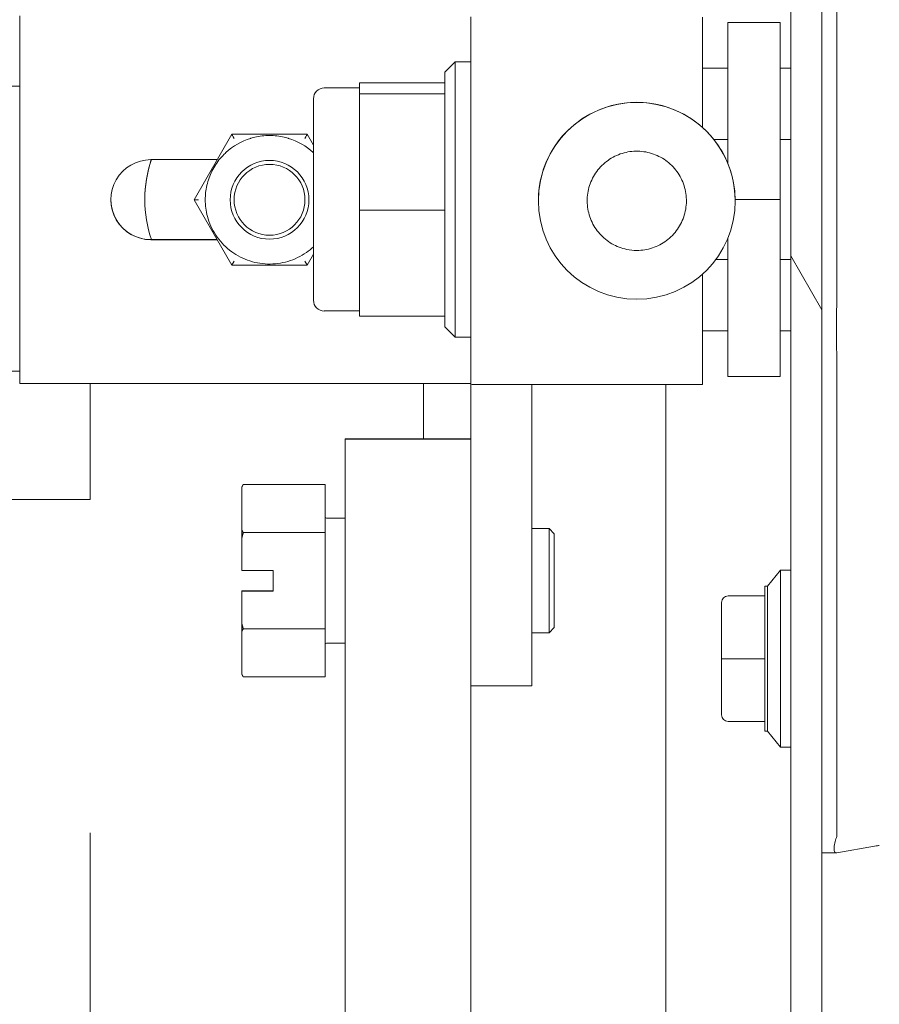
# Model space of a CAD drawing. Header units: inches. Extents: x 2 to 304, y 7 to 191.
# Tile 11 of 53: x 83.01 to 85.59, y 110.97 to 113.92. Entities that reach past the tile are written whole.
import ezdxf

# ---------------------------------------------------------------- set-up
doc = ezdxf.new("R2010")
doc.units = ezdxf.units.IN
doc.header["$LTSCALE"] = 18
doc.header["$MEASUREMENT"] = 0
for name, color, linetype, lineweight in [('Dimension (ANSI)', 7, 'Continuous', 5), ('Hatch (ANSI)', 7, 'Continuous', 5), ('Visible (ANSI)', 7, 'Continuous', 5)]:
    doc.layers.add(name, color=color, linetype=linetype, lineweight=lineweight)
doc.styles.add('ROMANS', font='romans.shx')
doc.dimstyles.new('Default (ANSI)', dxfattribs={"dimscale": 18, "dimtxt": 0.08, "dimasz": 0.098425, "dimexe": 0.125, "dimexo": 0.0625, "dimgap": 0.031496, "dimtad": 0, "dimtih": 1, "dimtoh": 1, "dimrnd": 1e-08, "dimzin": 0, "dimdsep": 46, "dimtxsty": 'ROMANS', "dimcen": 0.09, "dimdle": 0.393701, "dimclrd": 256, "dimclre": 256, "dimclrt": 256, "dimadec": 0, "dimazin": 0, "dimtfac": 1.25, "dimtofl": 0, "dimtmove": 0, "dimatfit": 3, "dimfxl": 0, "dimtolj": 1, "dimtzin": 0, "dimlwd": -1, "dimlwe": -1, "dimarcsym": 0})

# ---------------------------------------------------------------- blocks, each defined once
blk = doc.blocks.new('*D29')
at = {"layer": 'Defpoints', "color": 0}
for p in [(83.2262, 112.605), (84.2262, 108.4217), (84.2262, 89.0673)]:
    blk.add_point(p, dxfattribs=at)
at = {"layer": 'Dimension (ANSI)'}
for p, q in [((83.2262, 111.48), (83.2262, 106.1717)), ((84.2262, 90.1923), (84.2262, 110.6717)), ((81.4546, 108.4217), (79.6829, 108.4217)), ((85.9979, 108.4217), (89.7182, 108.4217))]:
    blk.add_line(p, q, dxfattribs=at)
for points in [[(81.4546, 108.717), (81.4546, 108.1264), (83.2262, 108.4217)], [(85.9979, 108.717), (85.9979, 108.1264), (84.2262, 108.4217)]]:
    blk.add_solid(points, dxfattribs=at)
at = {"layer": 'Dimension (ANSI)', "insert": (90.2851, 109.1417), "char_height": 1.44, "attachment_point": 1, "style": 'ROMANS'}
blk.add_mtext('\\A1;1.00', dxfattribs=at)

msp = doc.modelspace()

# ---------------------------------------------------------------- hatches: boundary and pattern name
at = {"layer": 'Hatch (ANSI)'}
h = msp.add_hatch(dxfattribs=at)
h.set_pattern_fill('ANSI31', color=256, scale=18, angle=75, style=0)
edge = h.paths.add_edge_path()
edge.add_line((84.5467, 138.7829), (85.203, 138.7829))
edge.add_line((85.203, 138.7829), (85.2591, 138.7829))
edge.add_line((85.2591, 138.7829), (85.2968, 138.7829))
edge.add_ellipse((85.2968, 138.7517), major_axis=(0, 0.0312), ratio=1, start_angle=270, end_angle=360, ccw=False)
edge.add_line((85.328, 138.7517), (85.328, 138.6892))
edge.add_line((85.328, 138.6892), (85.328, 137.9392))
edge.add_line((85.328, 137.9392), (85.328, 89.1892))
edge.add_line((85.328, 89.1892), (85.328, 88.4392))
edge.add_line((85.328, 88.4392), (85.328, 88.3766))
edge.add_ellipse((85.2968, 88.3766), major_axis=(0.0312, 0), ratio=1, start_angle=270, end_angle=360, ccw=False)
edge.add_line((85.2968, 88.3453), (85.2588, 88.3453))
edge.add_line((85.2588, 88.3453), (85.2033, 88.3453))
edge.add_line((85.2033, 88.3453), (84.5467, 88.3453))
edge.add_line((84.5467, 88.3453), (84.5467, 88.2516))
edge.add_line((84.5467, 88.2516), (85.2968, 88.2516))
edge.add_ellipse((85.2968, 88.3766), major_axis=(0, -0.125), ratio=1, start_angle=0, end_angle=90)
edge.add_line((85.4217, 88.3766), (85.4217, 138.7517))
edge.add_ellipse((85.2968, 138.7517), major_axis=(0.1249, 0), ratio=1, start_angle=0, end_angle=90)
edge.add_line((85.2968, 138.8766), (84.5467, 138.8766))
edge.add_line((84.5467, 138.8766), (84.5467, 138.7829))
h = msp.add_hatch(dxfattribs=at)
h.set_pattern_fill('ANSI31', color=256, scale=18, angle=-15, style=0)
edge = h.paths.add_edge_path()
edge.add_spline(control_points=[(85.203, 89.2829), (85.1834, 89.2765), (85.1645, 89.2648), (85.1271, 89.2361), (85.1075, 89.2164), (85.0526, 89.1521), (85.0159, 89.0931), (84.9704, 88.9721), (84.9516, 88.9008), (84.953, 88.8142)], knot_values=[-2.257161, -2.257161, -2.257161, -2.257161, -1.942155, -1.942155, -1.538284, -1.538284, -0.660248, -0.660248, 0, 0, 0, 0], degree=3, periodic=0)
edge.add_spline(control_points=[(84.953, 88.8142), (84.954, 88.7547), (84.9646, 88.6961), (84.983, 88.64)], knot_values=[-1.04833, -1.04833, -1.04833, -1.04833, -0.7586, -0.7586, -0.7586, -0.7586], degree=3, periodic=0)
edge.add_spline(control_points=[(84.983, 88.64), (84.9859, 88.6309), (84.9891, 88.622), (85.0013, 88.5897), (85.0112, 88.5673), (85.0219, 88.5463)], knot_values=[-0.7586, -0.7586, -0.7586, -0.7586, -0.712001, -0.712001, -0.589504, -0.589504, -0.589504, -0.589504], degree=3, periodic=0)
edge.add_spline(control_points=[(85.0219, 88.5463), (85.0405, 88.5095), (85.0614, 88.4766), (85.1065, 88.4169), (85.1329, 88.3891), (85.1725, 88.3598), (85.1874, 88.3508), (85.203, 88.3454)], knot_values=[-0.589504, -0.589504, -0.589504, -0.589504, -0.37515, -0.37515, -0.125779, -0.125779, 0, 0, 0, 0], degree=3, periodic=0)
edge.add_spline(control_points=[(85.203, 88.3454), (85.2031, 88.3454), (85.2032, 88.3453), (85.2033, 88.3453)], knot_values=[-0.496253, -0.496253, -0.496253, -0.496253, -0.495367, -0.495367, -0.495367, -0.495367], degree=3, periodic=0)
edge.add_spline(control_points=[(85.2033, 88.3453), (85.2097, 88.3431), (85.2162, 88.3415), (85.2291, 88.3399), (85.2354, 88.3399), (85.2476, 88.3415), (85.2534, 88.343), (85.2588, 88.3453)], knot_values=[-0.495367, -0.495367, -0.495367, -0.495367, -0.43722, -0.43722, -0.382564, -0.382564, -0.3304, -0.3304, -0.3304, -0.3304], degree=3, periodic=0)
edge.add_spline(control_points=[(85.2588, 88.3453), (85.2618, 88.3465), (85.2647, 88.348), (85.2781, 88.3558), (85.287, 88.3645), (85.3086, 88.3919), (85.3194, 88.4149), (85.328, 88.4392)], knot_values=[-0.3304, -0.3304, -0.3304, -0.3304, -0.302245, -0.302245, -0.195919, -0.195919, 0, 0, 0, 0], degree=3, periodic=0)
edge.add_line((85.328, 88.4392), (85.328, 89.1892))
edge.add_spline(control_points=[(85.328, 89.1892), (85.323, 89.2037), (85.3169, 89.2185), (85.3036, 89.2431), (85.2963, 89.254), (85.2808, 89.2702), (85.2731, 89.2764), (85.2559, 89.2849), (85.247, 89.2873), (85.2259, 89.2886), (85.2142, 89.2866), (85.203, 89.2829)], knot_values=[-0.449475, -0.449475, -0.449475, -0.449475, -0.332123, -0.332123, -0.235975, -0.235975, -0.160829, -0.160829, -0.089664, -0.089664, 0, 0, 0, 0], degree=3, periodic=0)
edge = h.paths.add_edge_path()
edge.add_spline(control_points=[(84.953, 138.3142), (84.9519, 138.2467), (84.9631, 138.1803), (84.9863, 138.1142), (84.9873, 138.1114), (84.9883, 138.1087)], knot_values=[-1.042739, -1.042739, -1.042739, -1.042739, -0.719758, -0.719758, -0.705578, -0.705578, -0.705578, -0.705578], degree=3, periodic=0)
edge.add_spline(control_points=[(84.9883, 138.1087), (85.0007, 138.0748), (85.0157, 138.0434), (85.0321, 138.015)], knot_values=[-0.705578, -0.705578, -0.705578, -0.705578, -0.530893, -0.530893, -0.530893, -0.530893], degree=3, periodic=0)
edge.add_spline(control_points=[(85.0321, 138.015), (85.0448, 137.9929), (85.0584, 137.9727), (85.0989, 137.9195), (85.1277, 137.8905), (85.17, 137.8603), (85.1862, 137.8509), (85.203, 137.8454)], knot_values=[-0.530893, -0.530893, -0.530893, -0.530893, -0.395524, -0.395524, -0.134771, -0.134771, 0, 0, 0, 0], degree=3, periodic=0)
edge.add_spline(control_points=[(85.203, 137.8454), (85.2098, 137.8432), (85.2167, 137.8416), (85.2302, 137.8401), (85.2367, 137.8401), (85.2524, 137.8423), (85.2611, 137.8454), (85.2796, 137.8565), (85.2884, 137.8651), (85.3072, 137.8897), (85.3181, 137.9104), (85.328, 137.9392)], knot_values=[-0.664742, -0.664742, -0.664742, -0.664742, -0.577414, -0.577414, -0.497161, -0.497161, -0.381655, -0.381655, -0.231719, -0.231719, 0, 0, 0, 0], degree=3, periodic=0)
edge.add_line((85.328, 137.9392), (85.328, 138.6892))
edge.add_spline(control_points=[(85.328, 138.6892), (85.3228, 138.704), (85.3164, 138.719), (85.3025, 138.744), (85.295, 138.7549), (85.2791, 138.7711), (85.2712, 138.7772), (85.2612, 138.782), (85.2602, 138.7824), (85.2591, 138.7829)], knot_values=[-0.448906, -0.448906, -0.448906, -0.448906, -0.329015, -0.329015, -0.231099, -0.231099, -0.15594, -0.15594, -0.146856, -0.146856, -0.146856, -0.146856], degree=3, periodic=0)
edge.add_spline(control_points=[(85.2591, 138.7829), (85.2518, 138.786), (85.2441, 138.7877), (85.2248, 138.7887), (85.2137, 138.7866), (85.203, 138.7829)], knot_values=[-0.146856, -0.146856, -0.146856, -0.146856, -0.085923, -0.085923, 0, 0, 0, 0], degree=3, periodic=0)
edge.add_spline(control_points=[(85.203, 138.7829), (85.1841, 138.7763), (85.166, 138.7645), (85.1303, 138.7356), (85.1115, 138.7157), (85.0591, 138.6517), (85.0226, 138.5923), (84.9765, 138.4749), (84.9545, 138.4029), (84.953, 138.3142)], knot_values=[-2.391422, -2.391422, -2.391422, -2.391422, -2.055846, -2.055846, -1.623142, -1.623142, -0.676211, -0.676211, 0, 0, 0, 0], degree=3, periodic=0)

# ---------------------------------------------------------------- linework, layer by layer
at = {"layer": 'Visible (ANSI)'}
for p, q in [((85.328, 138.7517), (85.328, 88.3766)), ((85.4217, 88.3766), (85.4217, 138.7517)), ((85.4664, 114.1707), (85.4664, 113.1066)), ((83.0147, 112.8286), (83.0147, 113.931)), ((84.3686, 112.8258), (84.3686, 113.9281)), ((85.0631, 113.5968), (85.0631, 113.9279)), ((85.1392, 113.9119), (85.1392, 113.4891)), ((85.1392, 113.9119), (85.2967, 113.9119)), ((85.2967, 113.9119), (85.2967, 113.3804)), ((84.2898, 113.7623), (84.3213, 113.7938)), ((84.3213, 113.7938), (84.3213, 112.967)), ((84.3686, 113.7938), (84.3213, 113.7938)), ((85.1392, 113.7741), (85.0631, 113.7741)), ((85.328, 113.7741), (85.2967, 113.7741)), ((84.2898, 113.7623), (84.2898, 113.6985)), ((66.4762, 113.72), (83.0147, 113.72)), ((84.0339, 113.715), (83.9286, 113.715)), ((84.0339, 113.7139), (84.0339, 113.7301)), ((84.2898, 113.7301), (84.0339, 113.7301)), ((84.0339, 113.6977), (84.0339, 113.7139)), ((84.0339, 113.5229), (84.0339, 113.6977)), ((84.2898, 113.6977), (84.0339, 113.6977)), ((84.2898, 113.6977), (84.2898, 113.6985)), ((84.2898, 113.6893), (84.2898, 113.6977)), ((84.2898, 113.6893), (84.2898, 113.3564)), ((83.8961, 113.6826), (83.8961, 113.0782)), ((83.6511, 113.5759), (83.5379, 113.3798)), ((83.8774, 113.5759), (83.6511, 113.5759)), ((83.6511, 113.5759), (83.6511, 113.5756)), ((83.8961, 113.5435), (83.8774, 113.5759)), ((83.8774, 113.5759), (83.8774, 113.5756)), ((85.1392, 113.5608), (85.097, 113.5608)), ((85.328, 113.5608), (85.2967, 113.5608)), ((84.0339, 113.348), (84.0339, 113.5229)), ((83.6072, 113.4999), (83.4084, 113.4999)), ((83.3902, 113.3801), (83.3902, 113.3816)), ((83.5379, 113.3798), (83.5379, 113.3796)), ((83.5379, 113.3796), (83.6511, 113.1836)), ((83.6461, 113.3796), (83.6461, 113.3795)), ((83.8824, 113.3796), (83.8824, 113.3795)), ((84.5709, 113.3767), (84.5709, 113.3765)), ((85.1615, 113.3804), (85.2967, 113.3804)), ((85.1615, 113.3767), (85.1615, 113.3765)), ((85.2967, 113.3804), (85.2967, 112.8489)), ((84.0339, 113.1894), (84.0339, 113.348)), ((84.2898, 113.348), (84.0339, 113.348)), ((84.2898, 113.348), (84.2898, 113.3564)), ((84.2898, 113.3405), (84.2898, 113.348)), ((84.2898, 113.3405), (84.2898, 113.0383)), ((83.4084, 113.26), (83.6069, 113.26)), ((83.4084, 113.2597), (83.6071, 113.2597)), ((85.1392, 113.2641), (85.1392, 112.8489)), ((83.8774, 113.1836), (83.8961, 113.2159)), ((83.6511, 113.1836), (83.8774, 113.1836)), ((84.0339, 113.0307), (84.0339, 113.1894)), ((85.1392, 113.2), (85.1029, 113.2)), ((85.328, 113.2), (85.2967, 113.2)), ((85.0631, 112.8255), (85.0631, 113.1564)), ((84.0339, 113.0458), (83.9286, 113.0458)), ((84.2898, 113.0307), (84.2898, 113.0383)), ((84.2898, 113.0307), (84.0339, 113.0307)), ((84.2898, 113.0307), (84.2898, 112.9985)), ((84.2898, 112.9985), (84.3213, 112.967)), ((85.1392, 112.9867), (85.0631, 112.9867)), ((85.328, 112.9867), (85.2967, 112.9867)), ((84.3686, 112.967), (84.3213, 112.967)), ((66.4762, 112.865), (83.0147, 112.865)), ((85.4664, 112.8761), (85.4664, 111.4717)), ((83.0147, 112.8286), (84.3489, 112.8286)), ((83.2262, 112.8286), (83.2262, 112.48)), ((84.2262, 112.6621), (84.2262, 112.8286)), ((85.1392, 112.8489), (85.2967, 112.8489)), ((84.3686, 112.8258), (84.3686, 111.9214)), ((84.5517, 112.8255), (84.5517, 111.9214)), ((85.0631, 112.8255), (84.5713, 112.8255)), ((84.9529, 93.1003), (84.9529, 112.8255)), ((83.9916, 112.662), (83.9916, 112.6614)), ((83.9916, 112.6614), (83.9916, 93.1003)), ((84.3186, 112.6621), (84.0416, 112.6621)), ((84.0416, 112.662), (84.3186, 112.662)), ((84.0416, 112.6614), (84.0416, 112.662)), ((84.3186, 112.6614), (84.0416, 112.6614)), ((84.3186, 112.6613), (84.0416, 112.6613)), ((84.3186, 112.662), (84.3186, 112.6614)), ((83.6811, 112.5177), (83.6854, 112.5252)), ((83.6811, 112.5177), (83.6811, 112.5173)), ((83.6811, 112.5173), (83.6811, 112.3888)), ((83.9311, 112.5254), (83.6855, 112.5254)), ((83.9311, 112.5254), (83.9311, 112.3807)), ((66.4762, 112.48), (83.2262, 112.48)), ((83.9348, 112.4242), (83.9916, 112.4242)), ((83.6811, 112.3888), (83.6811, 112.3647)), ((84.603, 112.393), (84.5517, 112.393)), ((84.603, 112.0805), (84.603, 112.393)), ((84.6186, 112.3773), (84.603, 112.393)), ((83.6811, 112.3647), (83.6811, 112.2676)), ((83.9311, 112.3807), (83.6855, 112.3807)), ((83.9311, 112.3807), (83.9311, 112.092)), ((84.6186, 112.3773), (84.6186, 112.0961)), ((83.6811, 112.2676), (83.7748, 112.2676)), ((83.7748, 112.2676), (83.7748, 112.2051)), ((85.2583, 112.22), (85.2977, 112.2682)), ((85.2977, 112.2682), (85.2977, 111.7367)), ((85.3253, 112.2682), (85.2977, 112.2682)), ((85.2505, 112.22), (85.2505, 112.1908)), ((85.2583, 112.22), (85.2505, 112.22)), ((85.2583, 111.7849), (85.2583, 112.22)), ((83.6811, 112.2057), (83.6811, 112.2058)), ((83.6811, 112.2058), (83.7748, 112.2058)), ((83.6811, 112.2052), (83.6811, 112.2057)), ((83.7261, 112.2057), (83.6811, 112.2057)), ((83.6811, 112.2051), (83.6811, 112.2052)), ((83.6811, 112.2052), (83.7261, 112.2052)), ((83.6811, 112.2051), (83.6811, 112.1081)), ((83.7748, 112.2051), (83.6811, 112.2051)), ((83.7261, 112.2052), (83.7261, 112.2057)), ((85.1402, 112.1908), (85.2505, 112.1908)), ((85.2505, 112.1908), (85.2505, 112.0024)), ((85.1205, 112.0991), (85.1205, 112.1711)), ((83.6811, 112.1081), (83.6811, 112.084)), ((83.9311, 112.092), (83.6855, 112.092)), ((83.9311, 112.092), (83.9311, 111.948)), ((84.6186, 112.0961), (84.603, 112.0805)), ((83.6811, 112.084), (83.6811, 111.956)), ((84.603, 112.0805), (84.5517, 112.0805)), ((85.1205, 112.0024), (85.1205, 112.0745)), ((83.9348, 112.0492), (83.9916, 112.0492)), ((85.1205, 111.9304), (85.1205, 112.0024)), ((85.1402, 112.0024), (85.1205, 112.0024)), ((85.1402, 112.0024), (85.2505, 112.0024)), ((85.2505, 112.0024), (85.2505, 111.8141)), ((83.6811, 111.956), (83.6811, 111.9557)), ((83.6811, 111.9557), (83.6854, 111.9482)), ((83.9311, 111.948), (83.6855, 111.948)), ((84.3686, 111.9214), (84.5517, 111.9214)), ((84.3686, 93.1003), (84.3686, 111.9214)), ((85.1205, 111.8338), (85.1205, 111.9058)), ((85.1402, 111.8141), (85.2505, 111.8141)), ((85.2505, 111.8141), (85.2505, 111.7849)), ((85.2583, 111.7849), (85.2505, 111.7849)), ((85.2583, 111.7849), (85.2977, 111.7367)), ((85.3253, 111.7367), (85.2977, 111.7367)), ((85.5796, 111.4397), (85.4664, 111.4198)), ((85.4217, 111.4198), (85.4653, 111.4198)), ((85.4653, 111.4198), (85.4664, 111.4198))]:
    msp.add_line(p, q, dxfattribs=at)
for centre, radius, start, end in [((83.9286, 113.6826), 0.0325, 90, 180), ((83.7643, 113.3796), 0.1929, 107.2481, 132.752), ((83.9286, 113.0782), 0.0325, 180, 270), ((83.9348, 112.428), 0.00375, 180, 270), ((85.3253, 112.2564), 0.0118, 76.5027, 90), ((85.1402, 112.1711), 0.0197, 90, 180), ((83.9348, 112.0455), 0.00375, 90, 180), ((85.1402, 111.8338), 0.0197, 180, 270), ((85.3253, 111.7485), 0.0118, 270, 283.4973)]:
    msp.add_arc(centre, radius, start, end, dxfattribs=at)
for centre, major_axis, ratio, start_param, end_param in [((84.8662, 113.3767), (0.2953, 0), 0.999999, 0, 3.141593), ((83.6579, 113.5638), (-0.0068, 0.0118), 0.000551, 0.000955, 1.571751), ((83.8706, 113.5638), (0.0068, 0.0118), 0.000551, 4.711434, 6.28223), ((83.7643, 113.3796), (0.1842, -0.0572), 0.999999, 1.12567, 1.570796), ((83.4084, 113.3798), (-0.1201, 0), 0.999999, 4.712389, 7.853982), ((83.7643, 113.3801), (-0.3542, -0.1201), 0.999999, 5.630162, 6.283185), ((83.7643, 113.3816), (-0.374, 0), 0.999999, 5.961387, 6.283185), ((83.7643, 113.3796), (-0.1929, 0), 0.999999, 6.060622, 6.283185), ((83.4084, 113.38), (-0.1201, -0.0001), 0.999999, 0, 1.569826), ((83.5515, 113.3796), (-0.0136, 0), 0.001103, 0.000637, 1.570796), ((83.6579, 113.1954), (-0.0068, -0.0118), 0.000551, 0.000318, 1.569841), ((83.8706, 113.1954), (0.0068, -0.0118), 0.000551, 4.713344, 6.283504), ((84.3489, 112.8286), (0.0197, 0), 0.001274, 0, 1.570796), ((84.5713, 112.8258), (-0.2028, 0), 0.001274, 0, 1.570796), ((84.0416, 112.662), (-0.05, 0), 0.001274, 4.712389, 6.283185), ((84.0416, 112.6614), (-0.05, 0), 0.001274, 0, 1.570796), ((84.3186, 112.662), (0.05, 0), 0.001274, 0, 1.570796), ((84.3186, 112.6614), (0.05, 0), 0.001274, 4.712389, 6.283185), ((85.1324, 112.0745), (-0.0118, 0), 0.425455, 6.283184, 6.283261), ((85.0129, 111.4198), (0.4534, 0.0534), 0.162943, 6.195184, 6.264012)]:
    msp.add_ellipse(centre, major_axis=major_axis, ratio=ratio, start_param=start_param, end_param=end_param, dxfattribs=at)
for centre, major_axis in [((84.8662, 113.3765), (-0.2953, 0)), ((83.7643, 113.3795), (-0.1181, 0)), ((83.7643, 113.3795), (-0.1063, 0))]:
    msp.add_ellipse(centre, major_axis=major_axis, ratio=0.999999, dxfattribs=at)
for points, knots in [([(83.7095, 113.5646), (83.7166, 113.5667), (83.7238, 113.5684), (83.7384, 113.5709), (83.7458, 113.5718), (83.7606, 113.5726), (83.768, 113.5726), (83.7827, 113.5718), (83.7901, 113.5709), (83.8047, 113.5684), (83.8119, 113.5667), (83.819, 113.5646)], [2.8540166, 2.8540166, 2.8540166, 2.8540166, 2.969047, 2.969047, 3.0840774, 3.0840774, 3.1991079, 3.1991079, 3.3141383, 3.3141383, 3.4291688, 3.4291688, 3.4291688, 3.4291688]), ([(83.5764, 113.4234), (83.5781, 113.4307), (83.5802, 113.4379), (83.5853, 113.452), (83.5883, 113.459), (83.595, 113.4724), (83.5987, 113.4789), (83.6069, 113.4915), (83.6114, 113.4975), (83.621, 113.5091), (83.6262, 113.5145), (83.6317, 113.5197)], [1.7998363, 1.7998363, 1.7998363, 1.7998363, 1.916619, 1.916619, 2.0334017, 2.0334017, 2.1501844, 2.1501844, 2.2669671, 2.2669671, 2.3837499, 2.3837499, 2.3837499, 2.3837499]), ([(84.8662, 113.2276), (84.8821, 113.2276), (84.898, 113.2301), (84.9281, 113.2401), (84.9424, 113.2476), (84.9679, 113.2665), (84.9791, 113.2781), (84.9973, 113.3041), (85.0043, 113.3186), (85.0134, 113.349), (85.0155, 113.3649), (85.0146, 113.3967), (85.0116, 113.4125), (85.0007, 113.4423), (84.9928, 113.4564), (84.9731, 113.4813), (84.9613, 113.4922), (84.9347, 113.5096), (84.9201, 113.5162), (84.8894, 113.5244), (84.8734, 113.526), (84.8417, 113.5242), (84.826, 113.5207), (84.7964, 113.509), (84.7826, 113.5007), (84.7583, 113.4803), (84.7478, 113.4681), (84.7311, 113.4411), (84.725, 113.4262), (84.7177, 113.3953), (84.7165, 113.3793), (84.7193, 113.3476), (84.7232, 113.332), (84.7358, 113.3029), (84.7444, 113.2893), (84.7656, 113.2656), (84.7781, 113.2554), (84.8056, 113.2396), (84.8206, 113.2338), (84.846, 113.2286), (84.8561, 113.2276), (84.8662, 113.2276)], [0, 0, 0, 0, 0.32, 0.32, 0.64, 0.64, 0.96, 0.96, 1.28, 1.28, 1.6, 1.6, 1.92, 1.92, 2.24, 2.24, 2.56, 2.56, 2.88, 2.88, 3.2, 3.2, 3.52, 3.52, 3.84, 3.84, 4.16, 4.16, 4.48, 4.48, 4.8, 4.8, 5.12, 5.12, 5.44, 5.44, 5.76, 5.76, 6.08, 6.08, 6.283185, 6.283185, 6.283185, 6.283185]), ([(83.8961, 113.2388), (83.8895, 113.2326), (83.8824, 113.2268), (83.858, 113.2098), (83.8393, 113.2007), (83.7999, 113.1889), (83.7792, 113.1862), (83.7381, 113.1874), (83.7176, 113.1913), (83.6789, 113.2054), (83.6607, 113.2155), (83.6284, 113.241), (83.6144, 113.2564), (83.5918, 113.2908), (83.5832, 113.3098), (83.5736, 113.3459), (83.5713, 113.3628), (83.5713, 113.3796)], [5.530401, 5.530401, 5.530401, 5.530401, 5.672389, 5.672389, 5.992389, 5.992389, 6.312389, 6.312389, 6.632389, 6.632389, 6.952389, 6.952389, 7.272389, 7.272389, 7.592389, 7.592389, 7.853982, 7.853982, 7.853982, 7.853982]), ([(85.4664, 113.1053), (85.466, 113.0666), (85.4658, 113.028), (85.4658, 112.9515), (85.466, 112.9139), (85.4664, 112.8774)], [-0.5896434, -0.5896434, -0.5896434, -0.5896434, -0.2948439, -0.2948439, 0, 0, 0, 0]), ([(85.4653, 111.4664), (85.4633, 111.4614), (85.4614, 111.4554), (85.4588, 111.4428), (85.4581, 111.437), (85.4582, 111.4279), (85.4588, 111.4245), (85.4615, 111.4203), (85.4635, 111.4198), (85.4653, 111.4198)], [-0.157039, -0.157039, -0.157039, -0.157039, -0.1189305, -0.1189305, -0.0791328, -0.0791328, -0.0397931, -0.0397931, 0, 0, 0, 0]), ([(85.5939, 111.4423), (85.5938, 111.4422), (85.5937, 111.4422), (85.5933, 111.4421), (85.5925, 111.442), (85.5909, 111.4417), (85.5885, 111.4413), (85.5862, 111.4409), (85.5832, 111.4404), (85.5796, 111.4397)], [0.4993907, 0.4993907, 0.4993907, 0.4993907, 0.6, 0.6, 0.6, 0.8, 0.8, 0.8, 1, 1, 1, 1])]:
    msp.add_open_spline(points, degree=3, knots=knots, dxfattribs=at)
for points in [[(83.7071, 113.5638), (83.7079, 113.5641), (83.7087, 113.5643), (83.7095, 113.5646)], [(83.819, 113.5646), (83.8198, 113.5643), (83.8206, 113.5641), (83.8215, 113.5638)], [(83.6333, 113.5212), (83.6327, 113.5207), (83.6322, 113.5202), (83.6317, 113.5197)], [(83.8961, 113.5204), (83.8958, 113.5207), (83.8955, 113.521), (83.8952, 113.5212)], [(83.5764, 113.4234), (83.5763, 113.423), (83.5762, 113.4226), (83.5761, 113.4222)], [(85.4664, 113.1053), (85.4664, 113.1058), (85.4664, 113.1062), (85.4664, 113.1066)], [(85.4664, 112.8761), (85.4664, 112.8765), (85.4664, 112.8769), (85.4664, 112.8774)], [(85.1205, 112.0991), (85.1205, 112.0991), (85.1205, 112.0991), (85.1205, 112.0991)], [(85.1205, 112.0745), (85.1205, 112.0831), (85.1205, 112.0913), (85.1205, 112.0991)], [(85.1205, 111.9058), (85.1205, 111.9136), (85.1205, 111.9218), (85.1205, 111.9304)], [(85.1205, 111.9304), (85.1205, 111.9304), (85.1205, 111.9304), (85.1205, 111.9304)], [(85.1205, 111.9058), (85.1205, 111.9058), (85.1205, 111.9058), (85.1205, 111.9058)], [(85.1205, 111.9058), (85.1205, 111.9058), (85.1205, 111.9058), (85.1205, 111.9058)]]:
    msp.add_open_spline(points, degree=3, dxfattribs=at)
for points, weights in [([(83.6855, 112.5254), (83.6832, 112.5213), (83.6811, 112.5173)], [1, 1.00039648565, 1]), ([(83.6854, 112.5252), (83.6855, 112.5253), (83.6855, 112.5254)], [1.00002015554, 1.00001034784, 1]), ([(83.6811, 112.3888), (83.6832, 112.3848), (83.6855, 112.3807)], [1, 1.00039648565, 1]), ([(83.6855, 112.3807), (83.6832, 112.3726), (83.6811, 112.3647)], [1, 1.00039648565, 1]), ([(83.6811, 112.1081), (83.6832, 112.1002), (83.6855, 112.092)], [1, 1.00039648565, 1]), ([(83.6855, 112.092), (83.6832, 112.088), (83.6811, 112.084)], [1, 1.00039648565, 1]), ([(83.6811, 111.956), (83.6832, 111.9521), (83.6855, 111.948)], [1, 1.00039648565, 1])]:
    msp.add_rational_spline(points, weights, degree=2, dxfattribs=at)

# ---------------------------------------------------------------- dimensions: what is measured, and where the dimension line sits
at = {"layer": 'Dimension (ANSI)'}
dim = msp.add_linear_dim(base=(84.2262, 108.4217), p1=(83.2262, 112.605), p2=(84.2262, 89.0673), angle=180, dimstyle='Default (ANSI)', override={"dimtih": 0, "dimtoh": 0, "dimdec": 2, "dimtp": 0, "dimtm": 0, "dimtdec": 2, "dimatfit": 1}, dxfattribs=at)
dim.commit()
dim.dimension.update_dxf_attribs({"geometry": '*D29', "text_midpoint": (92.3766, 108.4217), "dimtype": 160})

doc.saveas('drawing.dxf')
